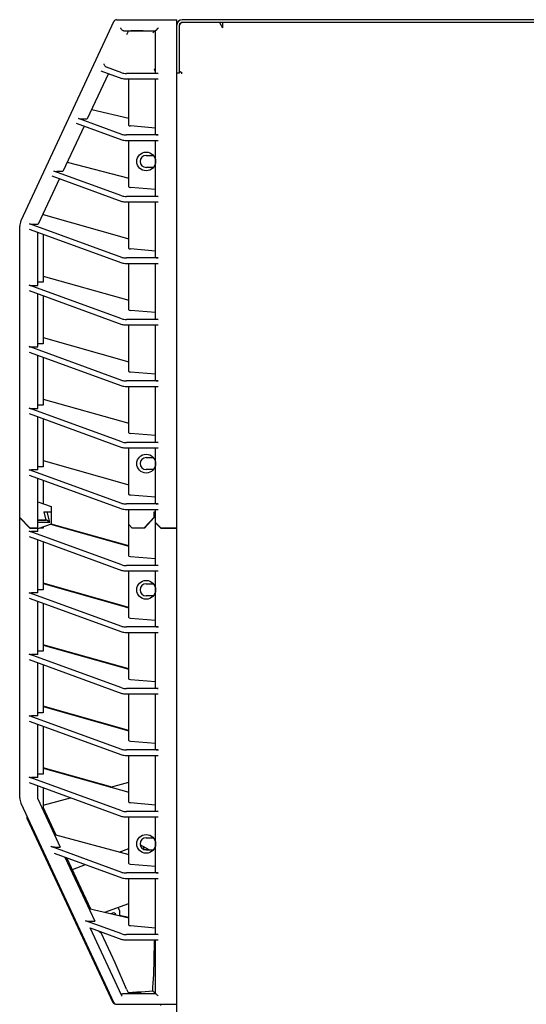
# Model space of a CAD drawing. Header units: inches. Extents: x 0 to 188, y 0 to 85.
# Tile 11 of 14: x 59.1 to 66.55, y 45.35 to 59.84. Entities that reach past the tile are written whole.
import ezdxf

# ---------------------------------------------------------------- set-up
doc = ezdxf.new("R2010")
doc.units = ezdxf.units.IN
doc.header["$LTSCALE"] = 6.05
doc.header["$MEASUREMENT"] = 0
doc.layers.get('0').update_dxf_attribs({"linetype": 'CONTINUOUS'})

msp = doc.modelspace()

# ---------------------------------------------------------------- linework, layer by layer
at = {"color": 7, "linetype": 'Continuous'}
for p, q in [((60.485, 59.821), (59.116, 56.885)), ((60.521, 59.844), (61.411, 59.844)), ((61.411, 22.438), (61.411, 59.844)), ((61.45, 59.057), (61.45, 59.765)), ((61.479, 59.803), (61.489, 59.805)), ((69.009, 59.844), (61.489, 59.844)), ((69.009, 59.805), (61.489, 59.805)), ((62.035, 59.805), (62.08, 59.726)), ((62.08, 59.805), (62.08, 59.726)), ((60.629, 59.682), (61.096, 59.682)), ((60.692, 59.668), (60.669, 59.62)), ((60.742, 59.678), (60.736, 59.678)), ((60.747, 59.679), (60.742, 59.678)), ((60.754, 59.679), (60.747, 59.679)), ((60.761, 59.68), (60.754, 59.679)), ((60.768, 59.68), (60.761, 59.68)), ((60.776, 59.68), (60.768, 59.68)), ((60.785, 59.681), (60.776, 59.68)), ((60.794, 59.681), (60.785, 59.681)), ((60.804, 59.681), (60.794, 59.681)), ((60.815, 59.682), (60.804, 59.681)), ((60.834, 59.682), (60.815, 59.682)), ((60.854, 59.682), (60.834, 59.682)), ((60.877, 59.682), (60.854, 59.682)), ((60.912, 59.682), (60.877, 59.682)), ((61.063, 59.655), (61.054, 59.646)), ((61.096, 59.061), (61.096, 59.682)), ((60.404, 59.052), (60.092, 58.382)), ((60.291, 59.093), (60.601, 58.98)), ((60.601, 59.061), (60.374, 59.143)), ((61.135, 59.053), (60.669, 59.053)), ((61.45, 59.057), (61.411, 59.057)), ((61.489, 59.057), (61.45, 59.079)), ((61.474, 59.056), (61.489, 59.057)), ((60.669, 58.972), (61.135, 58.972)), ((60.702, 58.287), (60.702, 58.972)), ((61.096, 58.155), (61.096, 58.972)), ((60.157, 58.52), (60.702, 58.394)), ((60.044, 58.278), (59.731, 57.608)), ((59.93, 58.319), (60.601, 58.075)), ((60.601, 58.155), (59.962, 58.388)), ((60.005, 58.382), (60.092, 58.382)), ((61.096, 58.247), (60.727, 58.279)), ((61.135, 58.147), (60.669, 58.147)), ((60.669, 58.067), (61.135, 58.067)), ((60.702, 57.381), (60.702, 58.067)), ((61.096, 57.25), (61.096, 58.067)), ((60.958, 57.846), (61.063, 57.846)), ((59.795, 57.745), (60.702, 57.509)), ((60.601, 57.25), (59.601, 57.614)), ((59.731, 57.608), (59.644, 57.608)), ((61.063, 57.669), (60.958, 57.669)), ((59.683, 57.504), (59.37, 56.834)), ((59.569, 57.545), (60.601, 57.169)), ((61.096, 57.342), (60.727, 57.373)), ((61.135, 57.242), (60.669, 57.242)), ((60.669, 57.161), (61.135, 57.161)), ((60.702, 56.476), (60.702, 57.161)), ((61.096, 56.344), (61.096, 57.161)), ((59.442, 56.972), (59.435, 56.972)), ((59.442, 56.988), (59.442, 56.972)), ((59.443, 56.975), (60.702, 56.62)), ((60.601, 56.344), (59.24, 56.84)), ((59.283, 56.834), (59.37, 56.834)), ((59.098, 48.39), (59.098, 56.802)), ((59.237, 56.761), (60.601, 56.264)), ((59.363, 55.931), (59.363, 56.715)), ((59.442, 56.686), (59.442, 55.978)), ((61.096, 56.436), (60.727, 56.468)), ((61.135, 56.336), (60.669, 56.336)), ((60.669, 56.256), (61.135, 56.256)), ((60.702, 55.57), (60.702, 56.256)), ((61.096, 55.439), (61.096, 56.256)), ((59.442, 55.978), (59.363, 55.978)), ((59.443, 56.069), (60.702, 55.714)), ((60.601, 55.439), (59.237, 55.935)), ((59.237, 55.855), (60.601, 55.358)), ((59.271, 55.931), (59.363, 55.931)), ((59.363, 55.026), (59.363, 55.809)), ((59.442, 55.78), (59.442, 55.073)), ((61.096, 55.531), (60.727, 55.562)), ((61.135, 55.43), (60.669, 55.43)), ((60.669, 55.35), (61.135, 55.35)), ((60.702, 54.665), (60.702, 55.35)), ((61.096, 54.533), (61.096, 55.35)), ((59.443, 55.164), (60.702, 54.809)), ((60.601, 54.533), (59.237, 55.03)), ((59.237, 54.949), (60.601, 54.453)), ((59.271, 55.026), (59.363, 55.026)), ((59.442, 55.073), (59.363, 55.073)), ((59.363, 54.12), (59.363, 54.904)), ((59.442, 54.875), (59.442, 54.167)), ((61.096, 54.625), (60.727, 54.657)), ((61.135, 54.525), (60.669, 54.525)), ((60.669, 54.444), (61.135, 54.444)), ((60.702, 53.759), (60.702, 54.444)), ((61.096, 53.628), (61.096, 54.444)), ((59.443, 54.258), (60.702, 53.903)), ((60.601, 53.628), (59.237, 54.124)), ((59.271, 54.12), (59.363, 54.12)), ((59.442, 54.167), (59.363, 54.167)), ((59.237, 54.044), (60.601, 53.547)), ((59.363, 53.215), (59.363, 53.998)), ((59.442, 53.969), (59.442, 53.261)), ((61.096, 53.72), (60.727, 53.751)), ((61.135, 53.619), (60.669, 53.619)), ((60.669, 53.539), (61.135, 53.539)), ((60.702, 52.854), (60.702, 53.539)), ((61.096, 52.722), (61.096, 53.539)), ((59.443, 53.353), (60.702, 52.998)), ((60.958, 53.397), (61.063, 53.397)), ((60.601, 52.722), (59.237, 53.219)), ((59.363, 53.215), (59.271, 53.215)), ((59.442, 53.261), (59.363, 53.261)), ((61.063, 53.22), (60.958, 53.22)), ((59.237, 53.138), (60.601, 52.642)), ((59.363, 52.309), (59.363, 53.093)), ((59.442, 53.064), (59.442, 52.718)), ((61.096, 52.814), (60.727, 52.846)), ((59.363, 52.746), (59.56, 52.675)), ((59.56, 52.675), (59.56, 52.419)), ((61.135, 52.714), (60.669, 52.714)), ((60.669, 52.633), (61.135, 52.633)), ((60.702, 51.948), (60.702, 52.633)), ((61.096, 51.817), (61.096, 52.633)), ((59.249, 52.362), (59.098, 52.513)), ((59.098, 52.511), (59.249, 52.36)), ((59.363, 52.478), (59.482, 52.478)), ((59.452, 52.596), (59.482, 52.478)), ((59.452, 52.596), (59.56, 52.596)), ((59.454, 52.596), (59.484, 52.474)), ((59.457, 52.576), (59.459, 52.576)), ((59.541, 52.445), (59.504, 52.596)), ((61.076, 52.521), (60.931, 52.362)), ((60.936, 52.36), (61.078, 52.517)), ((61.076, 52.515), (61.076, 52.596)), ((61.076, 52.596), (61.096, 52.596)), ((61.076, 52.567), (61.096, 52.567)), ((61.078, 52.517), (61.078, 52.596)), ((59.147, 52.461), (59.147, 52.463)), ((59.249, 52.362), (59.363, 52.362)), ((59.249, 52.36), (59.363, 52.36)), ((59.277, 52.36), (59.277, 52.362)), ((59.504, 52.474), (59.363, 52.474)), ((59.363, 52.445), (59.541, 52.445)), ((59.56, 52.419), (59.363, 52.347)), ((59.442, 52.356), (59.388, 52.356)), ((59.442, 52.376), (59.442, 52.356)), ((59.504, 52.474), (59.541, 52.445)), ((59.553, 52.416), (60.702, 52.092)), ((60.702, 52.096), (59.56, 52.418)), ((60.702, 52.411), (60.753, 52.36)), ((60.751, 52.362), (60.938, 52.362)), ((60.753, 52.36), (60.753, 52.362)), ((60.936, 52.36), (60.753, 52.36)), ((60.915, 52.36), (60.907, 52.362)), ((60.915, 52.362), (60.915, 52.36)), ((60.933, 52.362), (60.933, 52.36)), ((61.174, 52.362), (61.096, 52.44)), ((61.096, 52.438), (61.174, 52.36)), ((61.155, 52.379), (61.157, 52.379)), ((61.174, 52.362), (61.411, 52.362)), ((61.174, 52.36), (61.411, 52.36)), ((60.601, 51.817), (59.237, 52.313)), ((59.237, 52.233), (60.601, 51.736)), ((59.363, 52.309), (59.271, 52.309)), ((59.363, 51.404), (59.363, 52.187)), ((59.442, 52.158), (59.442, 51.45)), ((60.727, 51.94), (61.096, 51.909)), ((61.135, 51.808), (60.669, 51.808)), ((60.669, 51.728), (61.135, 51.728)), ((60.702, 51.042), (60.702, 51.728)), ((61.096, 50.911), (61.096, 51.728)), ((60.702, 51.19), (59.443, 51.546)), ((59.443, 51.542), (60.702, 51.187)), ((60.958, 51.539), (61.063, 51.539)), ((60.601, 50.911), (59.237, 51.408)), ((59.237, 51.327), (60.601, 50.831)), ((59.363, 51.404), (59.271, 51.404)), ((59.442, 51.45), (59.363, 51.45)), ((61.063, 51.362), (60.958, 51.362)), ((59.363, 50.498), (59.363, 51.281)), ((59.442, 51.253), (59.442, 50.545)), ((60.727, 51.035), (61.096, 51.003)), ((61.135, 50.903), (60.669, 50.903)), ((60.669, 50.822), (61.135, 50.822)), ((60.702, 50.137), (60.702, 50.822)), ((61.096, 50.006), (61.096, 50.822)), ((60.702, 50.285), (59.443, 50.64)), ((59.443, 50.636), (60.702, 50.281)), ((60.601, 50.006), (59.237, 50.502)), ((59.363, 50.498), (59.271, 50.498)), ((59.442, 50.545), (59.363, 50.545)), ((59.237, 50.422), (60.601, 49.925)), ((59.363, 49.593), (59.363, 50.376)), ((59.442, 50.347), (59.442, 49.639)), ((60.727, 50.129), (61.096, 50.098)), ((61.135, 49.997), (60.669, 49.997)), ((60.669, 49.917), (61.135, 49.917)), ((60.702, 49.231), (60.702, 49.917)), ((61.096, 49.1), (61.096, 49.917)), ((60.702, 49.379), (59.443, 49.735)), ((59.443, 49.731), (60.702, 49.376)), ((60.601, 49.1), (59.237, 49.597)), ((59.363, 49.593), (59.271, 49.593)), ((59.442, 49.639), (59.363, 49.639)), ((59.237, 49.516), (60.601, 49.02)), ((59.363, 48.687), (59.363, 49.47)), ((59.442, 49.442), (59.442, 48.734)), ((60.727, 49.224), (61.096, 49.192)), ((61.135, 49.092), (60.669, 49.092)), ((60.669, 49.011), (61.135, 49.011)), ((60.702, 48.326), (60.702, 49.011)), ((61.096, 48.195), (61.096, 49.011)), ((59.442, 48.734), (59.363, 48.734)), ((60.439, 48.548), (59.443, 48.829)), ((59.443, 48.825), (60.702, 48.47)), ((60.601, 48.195), (59.237, 48.691)), ((59.237, 48.611), (60.601, 48.114)), ((59.363, 48.687), (59.271, 48.687)), ((59.363, 48.372), (59.363, 48.565)), ((60.432, 48.546), (60.702, 48.619)), ((59.442, 48.536), (59.442, 48.203)), ((59.116, 48.307), (60.485, 45.371)), ((59.363, 48.372), (59.695, 47.661)), ((59.442, 48.281), (59.845, 48.389)), ((60.727, 48.318), (61.096, 48.287)), ((59.636, 47.839), (59.443, 48.252)), ((61.135, 48.186), (60.669, 48.186)), ((59.205, 48.088), (60.47, 45.374)), ((60.669, 48.106), (61.135, 48.106)), ((60.702, 47.42), (60.702, 48.106)), ((61.096, 47.289), (61.096, 48.106)), ((59.609, 47.846), (60.702, 47.552)), ((61.001, 47.621), (60.87, 47.697)), ((60.958, 47.799), (61.063, 47.799)), ((60.601, 47.289), (59.559, 47.669)), ((59.604, 47.572), (60.601, 47.209)), ((59.608, 47.661), (59.695, 47.661)), ((60.561, 47.59), (60.702, 47.642)), ((60.919, 47.669), (60.919, 47.631)), ((60.958, 47.625), (60.994, 47.625)), ((60.958, 47.621), (61.063, 47.621)), ((59.764, 47.514), (60.204, 46.57)), ((60.144, 46.749), (59.792, 47.503)), ((59.872, 47.333), (60.064, 47.404)), ((60.727, 47.413), (61.096, 47.381)), ((61.135, 47.281), (60.669, 47.281)), ((60.669, 47.2), (61.135, 47.2)), ((60.702, 46.515), (60.702, 47.2)), ((61.096, 46.384), (61.096, 47.2)), ((60.349, 46.702), (60.702, 46.833)), ((60.117, 46.756), (60.702, 46.62)), ((60.462, 46.692), (60.436, 46.682)), ((60.565, 46.73), (60.548, 46.776)), ((60.565, 46.73), (60.565, 46.652)), ((60.601, 46.384), (60.068, 46.578)), ((60.117, 46.57), (60.204, 46.57)), ((60.702, 46.624), (60.565, 46.656)), ((60.134, 46.473), (60.601, 46.303)), ((60.259, 46.428), (60.269, 46.42)), ((60.269, 46.42), (60.29, 46.404)), ((60.29, 46.404), (60.297, 46.398)), ((60.727, 46.507), (61.096, 46.476)), ((61.135, 46.375), (60.669, 46.375)), ((60.669, 46.295), (61.135, 46.295)), ((61.096, 45.509), (61.096, 46.295)), ((60.625, 45.674), (60.56, 45.821)), ((60.669, 45.572), (60.625, 45.674)), ((60.669, 45.572), (60.692, 45.523)), ((60.629, 45.509), (61.096, 45.509)), ((60.75, 45.513), (60.744, 45.513)), ((60.757, 45.512), (60.75, 45.513)), ((60.764, 45.512), (60.757, 45.512)), ((60.772, 45.512), (60.764, 45.512)), ((60.78, 45.511), (60.772, 45.512)), ((60.79, 45.511), (60.78, 45.511)), ((60.799, 45.511), (60.79, 45.511)), ((60.81, 45.51), (60.799, 45.511)), ((60.822, 45.51), (60.81, 45.51)), ((60.841, 45.51), (60.822, 45.51)), ((60.862, 45.509), (60.841, 45.51)), ((60.886, 45.509), (60.862, 45.509)), ((60.521, 45.348), (61.411, 45.348)), ((61.174, 45.332), (61.174, 45.348))]:
    msp.add_line(p, q, dxfattribs=at)
for points in [[(61.45, 59.765), (61.452, 59.777), (61.456, 59.786)], [(61.456, 59.786), (61.462, 59.794), (61.47, 59.799), (61.479, 59.803)], [(60.613, 59.686), (60.606, 59.689), (60.6, 59.694), (60.595, 59.7), (60.59, 59.707), (60.587, 59.714), (60.584, 59.722)], [(60.736, 59.678), (60.734, 59.678), (60.731, 59.677), (60.729, 59.677), (60.727, 59.677), (60.724, 59.677), (60.722, 59.677), (60.72, 59.676), (60.719, 59.676), (60.717, 59.676), (60.715, 59.676), (60.713, 59.675), (60.712, 59.675), (60.71, 59.675), (60.709, 59.675), (60.707, 59.674), (60.706, 59.674), (60.705, 59.674), (60.703, 59.674), (60.702, 59.673), (60.701, 59.673), (60.7, 59.673), (60.699, 59.672), (60.698, 59.672), (60.697, 59.672), (60.696, 59.671), (60.696, 59.671), (60.695, 59.671), (60.694, 59.67), (60.694, 59.67), (60.693, 59.67), (60.693, 59.669), (60.692, 59.669), (60.692, 59.668)], [(61.095, 59.682), (61.095, 59.682), (61.094, 59.682), (61.093, 59.681), (61.092, 59.681), (61.09, 59.679), (61.089, 59.678), (61.086, 59.676), (61.084, 59.674), (61.081, 59.672), (61.078, 59.669), (61.075, 59.666), (61.071, 59.663), (61.067, 59.659), (61.063, 59.655)], [(61.103, 59.689), (61.1, 59.686), (61.097, 59.684), (61.096, 59.683), (61.096, 59.682)], [(61.135, 59.722), (61.128, 59.715), (61.122, 59.708), (61.103, 59.689)], [(60.374, 59.143), (60.369, 59.146), (60.364, 59.15), (60.36, 59.154), (60.355, 59.16), (60.351, 59.167), (60.347, 59.175), (60.342, 59.183), (60.338, 59.193)], [(61.096, 59.075), (61.096, 59.077), (61.095, 59.079), (61.095, 59.081), (61.094, 59.084), (61.093, 59.087), (61.091, 59.09), (61.089, 59.093), (61.087, 59.097), (61.085, 59.101), (61.082, 59.105), (61.079, 59.109), (61.076, 59.113)], [(59.608, 47.661), (59.605, 47.661), (59.602, 47.661), (59.599, 47.661), (59.595, 47.661), (59.592, 47.662), (59.588, 47.662), (59.584, 47.663), (59.581, 47.663), (59.577, 47.664), (59.573, 47.665), (59.57, 47.666), (59.566, 47.666), (59.562, 47.668), (59.559, 47.669)], [(60.602, 45.47), (60.602, 45.47), (60.602, 45.471), (60.601, 45.472), (60.601, 45.472), (60.601, 45.473), (60.134, 46.473)], [(60.56, 45.821), (60.5, 45.956), (60.436, 46.097), (60.368, 46.244), (60.297, 46.398)], [(61.054, 45.545), (61.058, 45.6), (61.062, 45.659), (61.066, 45.722), (61.069, 45.789), (61.072, 45.86), (61.074, 45.935), (61.077, 46.014), (61.078, 46.097), (61.08, 46.184), (61.081, 46.275)], [(61.081, 46.275), (61.086, 46.281), (61.089, 46.286), (61.092, 46.291), (61.094, 46.295)], [(60.692, 45.523), (60.758, 45.526), (60.822, 45.529), (60.884, 45.533), (60.943, 45.537), (61, 45.541), (61.054, 45.545)], [(60.744, 45.513), (60.739, 45.514), (60.736, 45.514), (60.734, 45.514), (60.731, 45.514), (60.729, 45.515), (60.727, 45.515), (60.724, 45.515), (60.722, 45.515), (60.72, 45.515), (60.718, 45.516), (60.717, 45.516), (60.715, 45.516), (60.713, 45.516), (60.712, 45.517), (60.71, 45.517), (60.709, 45.517), (60.707, 45.517), (60.706, 45.518), (60.705, 45.518), (60.703, 45.518), (60.702, 45.518), (60.701, 45.519), (60.7, 45.519), (60.699, 45.519), (60.698, 45.52), (60.697, 45.52), (60.696, 45.52), (60.696, 45.521), (60.695, 45.521), (60.694, 45.521), (60.694, 45.522), (60.693, 45.522), (60.693, 45.522), (60.692, 45.523), (60.692, 45.523)], [(61.067, 45.533), (61.059, 45.541), (61.054, 45.545)], [(61.095, 45.509), (61.095, 45.509), (61.094, 45.51), (61.093, 45.51), (61.092, 45.511), (61.09, 45.512), (61.089, 45.514), (61.086, 45.515), (61.084, 45.517), (61.081, 45.52), (61.078, 45.523), (61.075, 45.526), (61.071, 45.529), (61.067, 45.533)], [(60.601, 45.473), (60.6, 45.477), (60.599, 45.481), (60.599, 45.484), (60.599, 45.487), (60.599, 45.49), (60.6, 45.493), (60.601, 45.495), (60.602, 45.498), (60.604, 45.5), (60.606, 45.502), (60.608, 45.503), (60.61, 45.505), (60.613, 45.506), (60.616, 45.507), (60.619, 45.508), (60.622, 45.509), (60.625, 45.509), (60.629, 45.509)], [(61.111, 45.494), (61.103, 45.502), (61.1, 45.505), (61.097, 45.508), (61.096, 45.509), (61.096, 45.509)], [(61.135, 45.47), (61.128, 45.477), (61.122, 45.483), (61.111, 45.494)]]:
    msp.add_lwpolyline(points, dxfattribs=at)
for centre in [(60.958, 57.757), (60.958, 53.308), (60.958, 51.45), (60.958, 47.71)]:
    msp.add_circle(centre, 0.138, dxfattribs=at)
for centre, radius, start, end in [((60.521, 59.805), 0.0394, 90, 155), ((61.489, 59.765), 0.0787, 90, 180), ((61.489, 59.765), 0.0394, 90, 180), ((60.958, 57.757), 0.0886, 90, 270), ((59.295, 56.802), 0.197, 155, 180), ((60.958, 53.308), 0.0886, 90, 270), ((60.958, 51.45), 0.0886, 90, 270), ((59.295, 48.39), 0.197, 180, 205), ((59.24, 48.105), 0.0394, 156.2439, 205), ((60.958, 47.71), 0.0886, 90, 270), ((60.958, 47.714), 0.0886, 243.9531, 270), ((60.476, 46.655), 0.0394, 12.7624, 110.41), ((60.506, 45.391), 0.0394, 205, 267.2453), ((60.521, 45.387), 0.0394, 205, 270)]:
    msp.add_arc(centre, radius, start, end, dxfattribs=at)
for centre, major_axis, ratio, start_param, end_param in [((60.648, 59.722), (0.0462, 0.0262), 0.635337, -2.704071, -2.299554), ((60.669, 59.069), (0.0787, 0), 0.212557, -2.613518, -1.570796), ((61.135, 59.061), (0.0394, 0), 0.212557, 3.141593, 4.712389), ((60.669, 58.989), (0.0787, 0), 0.212557, -2.613518, -1.570796), ((59.998, 58.392), (0.0425, -0.0016), 0.212004, -2.558975, -1.392696), ((60.741, 58.287), (0.0394, 0), 0.212557, -3.141593, -1.951303), ((60.669, 58.164), (0.0787, 0), 0.212557, -2.613518, -1.570796), ((61.135, 58.155), (0.0394, 0), 0.212557, 3.141593, 4.712389), ((60.669, 58.083), (0.0787, 0), 0.212557, -2.613518, -1.570796), ((59.637, 57.618), (0.0425, -0.0016), 0.212004, -2.558975, -1.392696), ((60.741, 57.381), (0.0394, 0), 0.212557, -3.141593, -1.951303), ((60.669, 57.258), (0.0787, 0), 0.212557, -2.613518, -1.570796), ((60.669, 57.178), (0.0787, 0), 0.212557, -2.613518, -1.570796), ((61.135, 57.25), (0.0394, 0), 0.212557, 3.141593, 4.712389), ((59.276, 56.844), (0.0425, -0.0016), 0.212004, -2.558975, -1.392696), ((60.741, 56.476), (0.0394, 0), 0.212557, -3.141593, -1.951303), ((60.669, 56.353), (0.0787, 0), 0.212557, -2.613518, -1.570796), ((60.669, 56.272), (0.0787, 0), 0.212557, -2.613518, -1.570796), ((61.135, 56.344), (0.0394, 0), 0.212557, 3.141593, 4.712389), ((59.271, 55.94), (0.0394, 0), 0.212557, -2.613518, -1.570796), ((60.741, 55.57), (0.0394, 0), 0.212557, -3.141593, -1.951303), ((60.669, 55.447), (0.0787, 0), 0.212557, -2.613518, -1.570796), ((61.135, 55.439), (0.0394, 0), 0.212557, 3.141593, 4.712389), ((60.669, 55.367), (0.0787, 0), 0.212557, -2.613518, -1.570796), ((59.271, 55.034), (0.0394, 0), 0.212557, -2.613518, -1.570796), ((60.741, 54.665), (0.0394, 0), 0.212557, -3.141593, -1.951303), ((60.669, 54.542), (0.0787, 0), 0.212557, -2.613518, -1.570796), ((61.135, 54.533), (0.0394, 0), 0.212557, 3.141593, 4.712389), ((60.669, 54.461), (0.0787, 0), 0.212557, -2.613518, -1.570796), ((59.271, 54.129), (0.0394, 0), 0.212557, -2.613518, -1.570796), ((60.741, 53.759), (0.0394, 0), 0.212557, -3.141593, -1.951303), ((60.669, 53.636), (0.0787, 0), 0.212557, -2.613518, -1.570796), ((60.669, 53.556), (0.0787, 0), 0.212557, -2.613518, -1.570796), ((61.135, 53.628), (0.0394, 0), 0.212557, 3.141593, 4.712389), ((59.271, 53.223), (0.0394, 0), 0.212557, -2.613518, -1.570796), ((60.741, 52.854), (0.0394, 0), 0.212557, -3.141593, -1.951303), ((60.669, 52.731), (0.0787, 0), 0.212557, -2.613518, -1.570796), ((60.669, 52.65), (0.0787, 0), 0.212557, -2.613518, -1.570796), ((61.135, 52.722), (0.0394, 0), 0.212557, 3.141593, 4.712389), ((59.271, 52.318), (0.0394, 0), 0.212557, -2.613518, -1.570796), ((60.741, 51.948), (0.0394, 0), 0.212557, -3.141593, -1.951303), ((60.669, 51.825), (0.0787, 0), 0.212557, -2.613518, -1.570796), ((61.135, 51.817), (0.0394, 0), 0.212557, 3.141593, 4.712389), ((60.669, 51.745), (0.0787, 0), 0.212557, -2.613518, -1.570796), ((59.271, 51.412), (0.0394, 0), 0.212557, -2.613518, -1.570796), ((60.741, 51.042), (0.0394, 0), 0.212557, -3.141593, -1.951303), ((60.669, 50.92), (0.0787, 0), 0.212557, -2.613518, -1.570796), ((61.135, 50.911), (0.0394, 0), 0.212557, -3.141593, -1.570796), ((60.669, 50.839), (0.0787, 0), 0.212557, -2.613518, -1.570796), ((59.271, 50.507), (0.0394, 0), 0.212557, -2.613518, -1.570796), ((60.741, 50.137), (0.0394, 0), 0.212557, -3.141593, -1.951303), ((60.669, 50.014), (0.0787, 0), 0.212557, -2.613518, -1.570796), ((60.669, 49.934), (0.0787, 0), 0.212557, -2.613518, -1.570796), ((61.135, 50.006), (0.0394, 0), 0.212557, -3.141593, -1.570796), ((59.271, 49.601), (0.0394, 0), 0.212557, -2.613518, -1.570796), ((60.741, 49.231), (0.0394, 0), 0.212557, -3.141593, -1.951303), ((60.669, 49.109), (0.0787, 0), 0.212557, -2.613518, -1.570796), ((60.669, 49.028), (0.0787, 0), 0.212557, -2.613518, -1.570796), ((61.135, 49.1), (0.0394, 0), 0.212557, -3.141593, -1.570796), ((59.271, 48.696), (0.0394, 0), 0.212557, -2.613518, -1.570796), ((60.741, 48.326), (0.0394, 0), 0.212557, -3.141593, -1.951303), ((60.669, 48.203), (0.0787, 0), 0.212557, -2.613518, -1.570796), ((61.135, 48.195), (0.0394, 0), 0.212557, 3.141593, 4.712389), ((60.669, 48.123), (0.0787, 0), 0.212557, -2.613518, -1.570796), ((60.741, 47.42), (0.0394, 0), 0.212557, -3.141593, -1.951303), ((60.669, 47.298), (0.0787, 0), 0.212557, -2.613518, -1.570796), ((61.135, 47.289), (0.0394, 0), 0.212557, 3.141593, 4.712389), ((60.669, 47.217), (0.0787, 0), 0.212557, -2.613518, -1.570796), ((60.099, 46.583), (0.0454, -0.0053), 0.25903, -2.311403, -1.145124), ((60.741, 46.515), (0.0394, 0), 0.212557, -3.141593, -1.951303), ((60.669, 46.392), (0.0787, 0), 0.212557, -2.613518, -1.570796), ((60.669, 46.312), (0.0787, 0), 0.212557, -2.613518, -1.570796), ((61.135, 46.384), (0.0394, 0), 0.212557, 3.141593, 4.712389)]:
    msp.add_ellipse(centre, major_axis=major_axis, ratio=ratio, start_param=start_param, end_param=end_param, dxfattribs=at)

doc.saveas('drawing.dxf')
